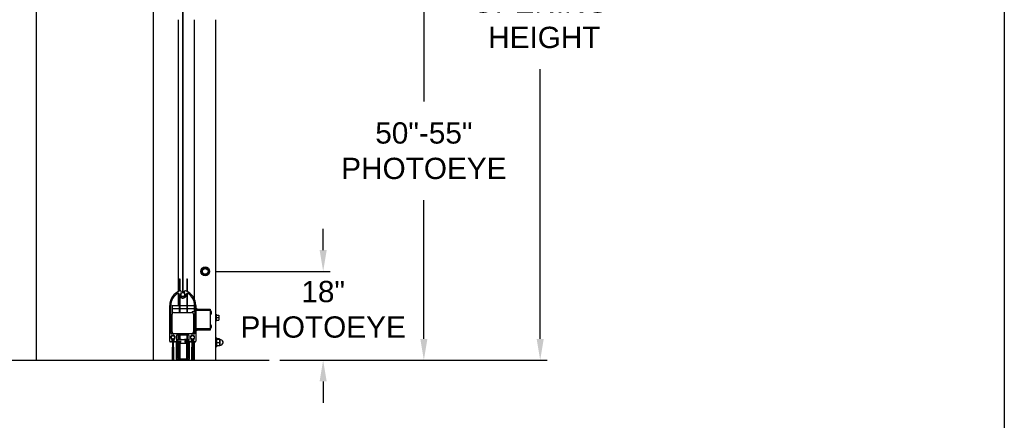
# Model space of a CAD drawing. Header units: inches. Extents: x 170 to 312, y 215 to 248.
# Tile 122 of 256: x 209.39 to 213.72, y 220.15 to 221.92. Entities that reach past the tile are written whole.
import ezdxf

# ---------------------------------------------------------------- set-up
doc = ezdxf.new("R2010")
doc.units = ezdxf.units.IN
doc.header["$LTSCALE"] = 0.25
doc.header["$MEASUREMENT"] = 0
doc.layers.add('ANNOTATIONS', color=1, linetype='Continuous')
doc.layers.add('STANDARD MOTOR RH', color=7, linetype='Continuous')
doc.styles.add('ARIAL', font='arial.ttf', dxfattribs={"height": 0.09375})
doc.dimstyles.new('STANDARD$0', dxfattribs={"dimtxt": 0.09375, "dimasz": 0.09375, "dimexe": 0.03125, "dimexo": 0.046875, "dimgap": 0.09, "dimtad": 0, "dimtih": 1, "dimtoh": 1, "dimdec": 4, "dimzin": 0, "dimdsep": 46, "dimtxsty": 'ARIAL', "dimcen": 0.09, "dimadec": 0, "dimazin": 0, "dimtfac": 1, "dimtdec": 4, "dimtofl": 0, "dimtmove": 0, "dimatfit": 1, "dimfxl": 1, "dimtolj": 1, "dimtzin": 0, "dimarcsym": 0})

# ---------------------------------------------------------------- blocks, each defined once
blk = doc.blocks.new('*D44')
at = {"layer": 'ANNOTATIONS', "color": 0, "lineweight": -2, "transparency": 16777216}
for p, q in [((210.7229, 220.9), (210.7229, 220.9938)), ((210.2504, 220.8063), (210.7542, 220.8063)), ((210.5326, 220.4151), (210.7542, 220.4151)), ((210.7229, 220.3214), (210.7229, 220.2276))]:
    blk.add_line(p, q, dxfattribs=at)
at = {"layer": 'ANNOTATIONS', "color": 0, "transparency": 16777216}
for points in [[(210.7073, 220.9), (210.7385, 220.9), (210.7229, 220.8063)], [(210.7073, 220.3214), (210.7385, 220.3214), (210.7229, 220.4151)]]:
    blk.add_solid(points, dxfattribs=at)
at = {"layer": 'defpoints', "color": 0, "transparency": 16777216}
for p in [(210.2036, 220.8063), (210.7229, 220.8063), (210.4857, 220.4151)]:
    blk.add_point(p, dxfattribs=at)
at = {"layer": 'ANNOTATIONS', "color": 0, "transparency": 16777216, "insert": (210.7229, 220.6387), "char_height": 0.09375, "attachment_point": 5, "style": 'ARIAL'}
blk.add_mtext('\\A1;18"\\PPHOTOEYE', dxfattribs=at)
blk = doc.blocks.new('*D45')
at = {"layer": 'ANNOTATIONS', "color": 0, "lineweight": -2, "transparency": 16777216}
for p, q in [((210.2504, 222.2456), (211.1976, 222.2456)), ((211.1663, 222.1518), (211.1663, 221.5545)), ((211.1663, 220.5089), (211.1663, 221.1208)), ((210.5326, 220.4151), (211.1976, 220.4151))]:
    blk.add_line(p, q, dxfattribs=at)
at = {"layer": 'ANNOTATIONS', "color": 0, "transparency": 16777216}
for points in [[(211.1507, 222.1518), (211.1819, 222.1518), (211.1663, 222.2456)], [(211.1507, 220.5089), (211.1819, 220.5089), (211.1663, 220.4151)]]:
    blk.add_solid(points, dxfattribs=at)
at = {"layer": 'defpoints', "color": 0, "transparency": 16777216}
for p in [(210.2036, 222.2456), (211.1663, 222.2456), (210.4857, 220.4151)]:
    blk.add_point(p, dxfattribs=at)
at = {"layer": 'ANNOTATIONS', "color": 0, "transparency": 16777216, "insert": (211.1663, 221.3377), "char_height": 0.09375, "attachment_point": 5, "style": 'ARIAL'}
blk.add_mtext('\\A1;50"-55"\\PPHOTOEYE', dxfattribs=at)
blk = doc.blocks.new('*D57')
at = {"layer": 'ANNOTATIONS', "color": 0, "lineweight": -2, "transparency": 16777216}
for p, q in [((210.0692, 223.4151), (211.7097, 223.4151)), ((211.6785, 223.3214), (211.6785, 222.1325)), ((211.6785, 220.5089), (211.6785, 221.6977)), ((210.5795, 220.4151), (211.7097, 220.4151))]:
    blk.add_line(p, q, dxfattribs=at)
at = {"layer": 'ANNOTATIONS', "color": 0, "transparency": 16777216}
for points in [[(211.6628, 223.3214), (211.6941, 223.3214), (211.6785, 223.4151)], [(211.6628, 220.5089), (211.6941, 220.5089), (211.6785, 220.4151)]]:
    blk.add_solid(points, dxfattribs=at)
at = {"layer": 'defpoints', "color": 0, "transparency": 16777216}
for p in [(210.0223, 223.4151), (211.6785, 223.4151), (210.5326, 220.4151)]:
    blk.add_point(p, dxfattribs=at)
at = {"layer": 'ANNOTATIONS', "color": 0, "transparency": 16777216, "insert": (211.6785, 221.9151), "char_height": 0.09375, "attachment_point": 5, "style": 'ARIAL'}
blk.add_mtext('\\A1;OPENING\\P HEIGHT', dxfattribs=at)

msp = doc.modelspace()

# ---------------------------------------------------------------- hatches: boundary and pattern name
at = {"layer": 'STANDARD MOTOR RH'}
h = msp.add_hatch(dxfattribs=at)
h.set_pattern_fill('ANSI37', color=256, style=0)
h.set_pattern_definition([(45, (204.12695, 211.81898), (-0.0883883, 0.0883883), []), (135, (204.12695, 211.81898), (-0.0883883, -0.0883883), [])])
edge = h.paths.add_edge_path(flags=0)
edge.add_line((210.14986, 220.47351), (210.14882, 220.47531))
edge.add_line((210.14882, 220.47531), (210.14882, 220.50656))
edge.add_arc((210.14756, 220.51571), 0.00923, 277.81645, 622.18355)
edge.add_line((210.14631, 220.50656), (210.14631, 220.47531))
edge.add_line((210.14631, 220.47531), (210.14527, 220.47351))
edge.add_arc((210.14633, 220.4729), 0.00123, 150, 180)
edge.add_line((210.1451, 220.4729), (210.1451, 220.39695))
edge.add_line((210.1451, 220.39695), (210.14633, 220.39695))
edge.add_line((210.14633, 220.39695), (210.14633, 220.4729))
edge.add_line((210.14633, 220.4729), (210.14737, 220.4747))
edge.add_arc((210.14631, 220.47531), 0.00123, 330, 360)
edge.add_line((210.14754, 220.47531), (210.14754, 220.50656))
edge.add_arc((210.14631, 220.50656), 0.00123, 0, 82.18355)
edge.add_arc((210.14756, 220.51571), 0.008, -82.18355, 262.18355, ccw=False)
edge.add_arc((210.14882, 220.50656), 0.00123, 97.81645, 180)
edge.add_line((210.14759, 220.50656), (210.14759, 220.47531))
edge.add_arc((210.14882, 220.47531), 0.00123, 180, 210)
edge.add_line((210.14775, 220.4747), (210.14879, 220.4729))
edge.add_line((210.14879, 220.4729), (210.14879, 220.39695))
edge.add_line((210.14879, 220.39695), (210.15002, 220.39695))
edge.add_line((210.15002, 220.39695), (210.15002, 220.4729))
edge.add_arc((210.14879, 220.4729), 0.00123, 0, 30)

# ---------------------------------------------------------------- linework, layer by layer
at = {"layer": 'defpoints'}
msp.add_lwpolyline([(213.72204, 214.75854), (194.25216, 214.75854), (194.25216, 227.49365), (213.72204, 227.49365)], close=True, dxfattribs=at)
at = {"layer": 'STANDARD MOTOR RH'}
for p, q in [((209.45982, 226.02602), (209.45982, 220.41511)), ((209.97545, 220.41511), (209.97545, 226.02602)), ((210.10346, 224.35386), (210.10346, 220.71315)), ((210.10592, 220.71315), (210.10592, 224.35386)), ((210.08482, 221.91511), (210.08482, 220.7169)), ((210.1567, 220.68274), (210.1567, 221.91511)), ((210.25045, 220.41511), (210.25045, 221.91511)), ((210.08962, 220.77389), (210.0915, 220.77389)), ((210.08962, 220.77389), (210.08962, 220.7191)), ((210.0915, 220.75827), (210.08962, 220.75827)), ((210.0915, 220.77389), (210.0915, 220.71984)), ((210.12287, 220.77389), (210.12475, 220.77389)), ((210.12287, 220.77389), (210.12287, 220.71772)), ((210.12475, 220.75827), (210.12287, 220.75827)), ((210.12475, 220.77389), (210.12475, 220.7168)), ((210.10321, 220.75027), (210.10321, 220.71337)), ((210.10346, 220.75027), (210.10321, 220.75027)), ((210.10346, 220.71324), (210.10592, 220.71324)), ((210.10616, 220.75027), (210.10592, 220.75027)), ((210.10616, 220.71337), (210.10616, 220.75027)), ((210.08482, 220.71006), (210.08482, 220.65671)), ((210.08962, 220.70087), (210.08962, 220.62546)), ((210.08962, 220.67233), (210.0915, 220.67233)), ((210.0915, 220.69623), (210.0915, 220.62546)), ((210.12287, 220.70957), (210.12287, 220.62546)), ((210.12287, 220.67233), (210.12475, 220.67233)), ((210.12475, 220.71008), (210.12475, 220.62546)), ((210.04706, 220.49858), (210.04706, 220.65553)), ((210.05206, 220.61224), (210.05206, 220.65553)), ((210.05831, 220.65671), (210.15606, 220.65671)), ((210.05831, 220.65671), (210.05831, 220.62039)), ((210.08962, 220.64108), (210.05831, 220.64108)), ((210.08956, 220.65671), (210.08956, 220.62546)), ((210.12287, 220.64108), (210.0915, 220.64108)), ((210.09156, 220.62546), (210.09156, 220.65671)), ((210.12281, 220.65671), (210.12281, 220.62546)), ((210.15606, 220.64108), (210.12475, 220.64108)), ((210.12481, 220.65671), (210.12481, 220.62546)), ((210.15731, 220.62852), (210.14669, 220.62852)), ((210.14669, 220.62852), (210.14669, 220.62488)), ((210.15606, 220.62852), (210.15606, 220.65671)), ((210.15731, 220.63327), (210.15606, 220.63327)), ((210.1567, 220.63327), (210.1567, 220.66435)), ((210.15731, 220.65553), (210.15731, 220.61224)), ((210.16231, 220.65553), (210.16231, 220.49858)), ((210.16686, 220.64083), (210.16231, 220.64083)), ((210.16231, 220.63995), (210.22481, 220.63995)), ((210.22481, 220.6337), (210.16231, 220.6337)), ((210.16686, 220.64083), (210.16686, 220.63995)), ((210.22481, 220.63995), (210.22481, 220.54768)), ((210.22752, 220.63264), (210.22481, 220.63264)), ((210.22752, 220.63264), (210.22752, 220.61577)), ((210.22829, 220.63225), (210.22829, 220.61616)), ((210.05206, 220.53358), (210.05206, 220.60724)), ((210.05781, 220.53952), (210.05781, 220.61764)), ((210.06562, 220.62546), (210.14375, 220.62546)), ((210.15123, 220.61989), (210.15731, 220.61989)), ((210.15156, 220.61764), (210.15156, 220.53952)), ((210.15481, 220.59702), (210.15156, 220.59702)), ((210.15481, 220.59702), (210.15481, 220.56774)), ((210.15731, 220.59108), (210.15481, 220.59108)), ((210.15606, 220.59108), (210.15606, 220.61989)), ((210.15606, 220.61764), (210.15731, 220.61764)), ((210.1567, 220.61433), (210.15606, 220.61338)), ((210.15606, 220.59184), (210.1567, 220.59089)), ((210.1567, 220.61163), (210.1567, 220.61764)), ((210.1567, 220.59108), (210.1567, 220.60785)), ((210.15731, 220.60724), (210.15731, 220.53358)), ((210.22481, 220.61577), (210.22752, 220.61577)), ((210.23078, 220.62271), (210.23001, 220.6228)), ((210.23018, 220.62362), (210.23078, 220.62358)), ((210.23078, 220.6257), (210.23067, 220.62569)), ((210.25232, 220.61761), (210.25045, 220.61761)), ((210.25045, 220.58761), (210.25232, 220.58761)), ((210.25232, 220.61761), (210.25232, 220.58761)), ((210.25232, 220.61408), (210.2642, 220.61408)), ((210.25232, 220.60261), (210.2642, 220.60261)), ((210.25232, 220.59114), (210.2642, 220.59114)), ((210.2642, 220.61408), (210.2642, 220.59114)), ((210.15731, 220.56774), (210.15156, 220.56774)), ((210.15156, 220.55912), (210.15731, 220.55912)), ((210.15156, 220.55764), (210.15481, 220.55764)), ((210.15156, 220.54733), (210.15606, 220.54733)), ((210.15481, 220.55912), (210.15481, 220.55764)), ((210.15606, 220.55912), (210.15606, 220.53171)), ((210.15606, 220.55514), (210.15731, 220.55514)), ((210.1567, 220.53172), (210.1567, 220.55514)), ((210.16231, 220.55393), (210.22481, 220.55393)), ((210.22481, 220.54768), (210.16231, 220.54768)), ((210.16231, 220.54758), (210.16686, 220.54758)), ((210.16686, 220.54768), (210.16686, 220.54758)), ((210.22752, 220.57187), (210.22481, 220.57187)), ((210.22481, 220.55499), (210.22752, 220.55499)), ((210.22752, 220.57187), (210.22752, 220.55499)), ((210.22829, 220.57147), (210.22829, 220.55538)), ((210.23078, 220.56193), (210.23001, 220.56203)), ((210.23018, 220.56284), (210.23078, 220.56281)), ((210.23078, 220.56493), (210.23067, 220.56491)), ((210.10219, 220.53046), (210.05519, 220.53046)), ((210.05619, 220.50626), (210.05619, 220.49858)), ((210.05831, 220.53171), (210.05831, 220.53677)), ((210.15606, 220.53171), (210.05831, 220.53171)), ((210.06056, 220.47531), (210.06056, 220.50656)), ((210.06179, 220.47531), (210.06179, 220.50656)), ((210.06184, 220.50656), (210.06184, 220.47531)), ((210.06307, 220.50656), (210.06307, 220.47531)), ((210.06695, 220.53171), (210.06695, 220.53046)), ((210.06695, 220.52399), (210.06695, 220.52337)), ((210.06744, 220.49858), (210.06744, 220.50626)), ((210.07656, 220.52233), (210.07656, 220.50296)), ((210.12969, 220.52546), (210.07969, 220.52546)), ((210.07969, 220.49983), (210.09594, 220.49983)), ((210.08281, 220.50733), (210.09594, 220.50733)), ((210.08281, 220.49983), (210.08281, 220.50733)), ((210.08482, 220.53171), (210.08482, 220.53046)), ((210.08482, 220.52546), (210.08482, 220.50733)), ((210.08962, 220.53046), (210.08962, 220.53171)), ((210.08962, 220.52546), (210.08962, 220.50733)), ((210.08962, 220.51608), (210.0915, 220.51608)), ((210.0915, 220.53046), (210.0915, 220.53171)), ((210.0915, 220.52546), (210.0915, 220.50733)), ((210.09469, 220.49827), (210.09469, 220.49702)), ((210.09594, 220.50733), (210.09719, 220.50546)), ((210.09594, 220.49421), (210.09594, 220.49983)), ((210.09719, 220.50546), (210.11219, 220.50546)), ((210.15419, 220.53046), (210.10719, 220.53046)), ((210.11219, 220.50546), (210.11344, 220.50733)), ((210.11344, 220.50733), (210.12656, 220.50733)), ((210.12969, 220.49983), (210.11344, 220.49983)), ((210.11344, 220.49983), (210.11344, 220.49421)), ((210.11469, 220.49702), (210.11469, 220.49827)), ((210.12287, 220.53046), (210.12287, 220.53171)), ((210.12287, 220.52546), (210.12287, 220.50733)), ((210.12287, 220.51608), (210.12475, 220.51608)), ((210.12475, 220.53046), (210.12475, 220.53171)), ((210.12475, 220.52546), (210.12475, 220.50733)), ((210.12656, 220.50733), (210.12656, 220.49983)), ((210.13281, 220.50296), (210.13281, 220.52233)), ((210.14194, 220.50626), (210.14194, 220.49858)), ((210.14631, 220.47531), (210.14631, 220.50656)), ((210.14754, 220.47531), (210.14754, 220.50656)), ((210.14759, 220.50656), (210.14759, 220.47531)), ((210.14882, 220.50656), (210.14882, 220.47531)), ((210.15319, 220.49858), (210.15319, 220.50626)), ((210.25351, 220.51277), (210.25045, 220.51277)), ((210.25351, 220.51277), (210.25351, 220.47371)), ((210.25355, 220.50705), (210.25351, 220.50691)), ((210.25408, 220.49097), (210.25351, 220.4983)), ((210.25385, 220.50771), (210.25408, 220.50876)), ((210.26669, 220.50876), (210.25408, 220.50876)), ((210.26669, 220.5079), (210.25408, 220.5079)), ((210.26669, 220.50564), (210.25408, 220.50564)), ((210.26669, 220.50876), (210.26692, 220.50771)), ((210.2669, 220.50564), (210.26669, 220.5079)), ((210.26669, 220.50564), (210.26726, 220.50677)), ((210.26669, 220.50564), (210.26726, 220.4983)), ((210.26726, 220.4983), (210.26669, 220.49097)), ((210.26726, 220.50691), (210.26722, 220.50705)), ((210.26726, 220.50677), (210.26726, 220.47957)), ((210.26773, 220.50605), (210.26726, 220.50605)), ((210.26773, 220.48043), (210.26773, 220.50605)), ((210.05306, 220.49546), (210.05019, 220.49546)), ((210.05935, 220.41511), (210.05935, 220.4729)), ((210.05952, 220.47351), (210.06056, 220.47531)), ((210.06058, 220.4729), (210.06162, 220.4747)), ((210.06058, 220.41511), (210.06058, 220.4729)), ((210.06304, 220.4729), (210.06058, 220.4729)), ((210.062, 220.4747), (210.06304, 220.4729)), ((210.06304, 220.41511), (210.06304, 220.4729)), ((210.06307, 220.47531), (210.06411, 220.47351)), ((210.06427, 220.4729), (210.06427, 220.41511)), ((210.09312, 220.49546), (210.07056, 220.49546)), ((210.0775, 220.49421), (210.09594, 220.49421)), ((210.0775, 220.41983), (210.0775, 220.49421)), ((210.08125, 220.49014), (210.12844, 220.49014)), ((210.08125, 220.42358), (210.08125, 220.49014)), ((210.08482, 220.49546), (210.08482, 220.49421)), ((210.08482, 220.49014), (210.08482, 220.41984)), ((210.08962, 220.49546), (210.08962, 220.49421)), ((210.08962, 220.41983), (210.08962, 220.49014)), ((210.0915, 220.49546), (210.0915, 220.49421)), ((210.0915, 220.49014), (210.0915, 220.41983)), ((210.11344, 220.49421), (210.13219, 220.49421)), ((210.13881, 220.49546), (210.11625, 220.49546)), ((210.12287, 220.49546), (210.12287, 220.49421)), ((210.12287, 220.41983), (210.12287, 220.49014)), ((210.12475, 220.49546), (210.12475, 220.49421)), ((210.12475, 220.49014), (210.12475, 220.41983)), ((210.12844, 220.49014), (210.12844, 220.42358)), ((210.13219, 220.49421), (210.13219, 220.41983)), ((210.1451, 220.41511), (210.1451, 220.4729)), ((210.14527, 220.47351), (210.14631, 220.47531)), ((210.14633, 220.4729), (210.14737, 220.4747)), ((210.14633, 220.4729), (210.14633, 220.41511)), ((210.14879, 220.4729), (210.14633, 220.4729)), ((210.14775, 220.4747), (210.14879, 220.4729)), ((210.14879, 220.4729), (210.14879, 220.41511)), ((210.14882, 220.47531), (210.14986, 220.47351)), ((210.15002, 220.4729), (210.15002, 220.41511)), ((210.15919, 220.49546), (210.15631, 220.49546)), ((210.1567, 220.41511), (210.1567, 220.49546)), ((210.25045, 220.47371), (210.25351, 220.47371)), ((210.25351, 220.47957), (210.25355, 220.47942)), ((210.25365, 220.47943), (210.25408, 220.47857)), ((210.26669, 220.49097), (210.25408, 220.49097)), ((210.26669, 220.47857), (210.25408, 220.47857)), ((210.26669, 220.47772), (210.25408, 220.47772)), ((210.26669, 220.49097), (210.26726, 220.48477)), ((210.26726, 220.48477), (210.26669, 220.47857)), ((210.26669, 220.47857), (210.26726, 220.47971)), ((210.26678, 220.47853), (210.26669, 220.47772)), ((210.26722, 220.47942), (210.26726, 220.47957)), ((210.26726, 220.48043), (210.26773, 220.48043)), ((210.28252, 220.49103), (210.28252, 220.49545)), ((209.30678, 220.41511), (210.48571, 220.41511)), ((210.12844, 220.41608), (210.08125, 220.41608)), ((210.08482, 220.41608), (210.08482, 220.41511)), ((210.12469, 220.41983), (210.085, 220.41983)), ((210.08962, 220.43014), (210.0915, 220.43014)), ((210.08962, 220.41452), (210.08962, 220.41608)), ((210.0915, 220.41452), (210.08962, 220.41452)), ((210.0915, 220.41608), (210.0915, 220.41452)), ((210.12287, 220.43014), (210.12475, 220.43014)), ((210.12287, 220.41452), (210.12287, 220.41608)), ((210.12475, 220.41452), (210.12287, 220.41452)), ((210.12475, 220.41608), (210.12475, 220.41452))]:
    msp.add_line(p, q, dxfattribs=at)
for centre, radius in [((210.20357, 220.80627), 0.01956), ((210.20357, 220.80627), 0.01608), ((210.20357, 220.80627), 0.0126), ((210.10469, 220.70426), 0.00898), ((210.06181, 220.51571), 0.008), ((210.14756, 220.51571), 0.008)]:
    msp.add_circle(centre, radius, dxfattribs=at)
for centre, radius, start, end in [((210.11581, 220.65553), 0.06875, 109.94857, 180), ((210.09406, 220.71546), 0.005, 313.49246, 109.94857), ((210.10469, 220.70426), 0.00923, 99.2069, 80.7931), ((210.11531, 220.71546), 0.005, 70.05143, 226.50754), ((210.09356, 220.65553), 0.06875, 0, 70.05143), ((210.11581, 220.65553), 0.06375, 122.47572, 180), ((210.08427, 220.70509), 0.005, 357.65276, 122.47572), ((210.10469, 220.70426), 0.01544, 177.65276, 260.68029), ((210.10469, 220.70426), 0.01044, 133.49246, 46.50754), ((210.10469, 220.6909), 0.00313, 216.8699, 323.1301), ((210.10469, 220.70426), 0.01544, 279.31971, 2.34724), ((210.12511, 220.70509), 0.005, 57.52428, 182.34724), ((210.09356, 220.65553), 0.06375, 0, 57.52428), ((210.16686, 220.63864), 0.00219, 36.80548, 90), ((210.22752, 220.63171), 0.000938, 35.6682, 90), ((210.21707, 220.62421), 0.0138, 12.33333, 35.6682), ((210.21914, 220.62466), 0.01169, 5.14261, 21.91996), ((210.22755, 220.62861), 0.00247, 350.46658, 9.53342), ((210.21855, 220.62372), 0.01228, 5.18813, 21.42041), ((210.05019, 220.60974), 0.00312, 306.8699, 53.1301), ((210.06562, 220.61764), 0.00781, 90, 180), ((210.14375, 220.61764), 0.00781, 0, 90), ((210.15919, 220.60974), 0.00313, 126.8699, 233.1301), ((210.22752, 220.61671), 0.000938, 270, 324.3318), ((210.21707, 220.62421), 0.0138, 324.3318, 347.66667), ((210.2276, 220.62563), 0.00328, 316.57929, 345.87521), ((210.21561, 220.62239), 0.0144, 356.06251, 3.93749), ((210.22824, 220.62336), 0.00262, 311.65345, 345.69169), ((210.22822, 220.62302), 0.00262, 12.46606, 26.94386), ((210.21912, 220.62376), 0.0117, 347.66899, 354.8538), ((210.21877, 220.62466), 0.01206, 350.74628, 354.87748), ((210.06562, 220.53952), 0.00781, 180, 270), ((210.14375, 220.53952), 0.00781, 270, 0), ((210.16686, 220.54977), 0.00219, 270, 287.33948), ((210.22752, 220.57093), 0.000938, 35.6682, 90), ((210.22752, 220.55593), 0.000938, 270, 324.3318), ((210.21707, 220.56343), 0.0138, 12.33333, 35.6682), ((210.21707, 220.56343), 0.0138, 324.3318, 347.66667), ((210.21914, 220.56388), 0.01169, 5.14261, 21.91996), ((210.22755, 220.56783), 0.00247, 350.46658, 9.53342), ((210.21855, 220.56294), 0.01228, 5.18813, 21.42041), ((210.2276, 220.56485), 0.00328, 316.57929, 345.87521), ((210.21561, 220.56161), 0.0144, 356.06251, 3.93749), ((210.22824, 220.56258), 0.00262, 311.65345, 345.69169), ((210.22822, 220.56224), 0.00262, 12.46606, 26.94386), ((210.21912, 220.56298), 0.0117, 347.66899, 354.8538), ((210.21877, 220.56388), 0.01206, 350.74628, 354.87748), ((210.05019, 220.49858), 0.00313, 180, 270), ((210.05519, 220.53358), 0.00313, 180, 270), ((210.06181, 220.51571), 0.00975, 312.8133, 227.1867), ((210.06181, 220.51571), 0.00923, 277.81645, 262.18355), ((210.05306, 220.49858), 0.00313, 270, 0), ((210.05306, 220.50626), 0.00313, 0, 47.1867), ((210.06056, 220.50656), 0.00123, 0, 82.18355), ((210.06307, 220.50656), 0.00123, 97.81645, 180), ((210.07056, 220.50626), 0.00313, 132.8133, 180), ((210.07056, 220.49858), 0.00313, 180, 270), ((210.07969, 220.52233), 0.00313, 90, 180), ((210.07969, 220.50296), 0.00313, 180, 270), ((210.09312, 220.49827), 0.00156, 0, 90), ((210.09312, 220.49702), 0.00156, 270, 0), ((210.10469, 220.52858), 0.00313, 36.8699, 143.1301), ((210.11625, 220.49827), 0.00156, 90, 180), ((210.11625, 220.49702), 0.00156, 180, 270), ((210.12969, 220.52233), 0.00312, 0, 90), ((210.12969, 220.50296), 0.00313, 270, 0), ((210.14756, 220.51571), 0.00975, 312.8133, 227.1867), ((210.14756, 220.51571), 0.00923, 277.81645, 262.18355), ((210.13881, 220.49858), 0.00313, 270, 0), ((210.13881, 220.50626), 0.00313, 0, 47.1867), ((210.14631, 220.50656), 0.00123, 0, 82.18355), ((210.14882, 220.50656), 0.00123, 97.81645, 180), ((210.15631, 220.50626), 0.00313, 132.8133, 180), ((210.15631, 220.49858), 0.00313, 180, 270), ((210.15419, 220.53358), 0.00313, 270, 0), ((210.15919, 220.49858), 0.00313, 270, 0), ((210.26773, 220.49043), 0.01563, 18.74934, 90), ((210.06058, 220.4729), 0.00123, 150, 180), ((210.06056, 220.47531), 0.00123, 330, 0), ((210.06307, 220.47531), 0.00123, 180, 210), ((210.06304, 220.4729), 0.00123, 0, 30), ((210.14633, 220.4729), 0.00123, 150, 180), ((210.14631, 220.47531), 0.00123, 330, 0), ((210.14882, 220.47531), 0.00123, 180, 210), ((210.14879, 220.4729), 0.00123, 0, 30), ((210.26773, 220.49605), 0.01563, 270, 341.25066), ((210.27601, 220.49324), 0.00688, 341.25066, 18.74934), ((210.08125, 220.41983), 0.00375, 180, 270), ((210.085, 220.42358), 0.00375, 180, 270), ((210.12469, 220.42358), 0.00375, 270, 0), ((210.12844, 220.41983), 0.00375, 270, 0)]:
    msp.add_arc(centre, radius, start, end, dxfattribs=at)
for points, knots in [([(210.25408, 220.5079), (210.254, 220.50781), (210.25374, 220.50753), (210.25367, 220.50725), (210.25362, 220.50705)], [0, 0, 0, 0, 0.3093839, 1, 1, 1, 1]), ([(210.26726, 220.50677), (210.2672, 220.50706), (210.26711, 220.50744), (210.26677, 220.50781), (210.26669, 220.5079)], [0, 0, 0, 0, 0.7680352, 1, 1, 1, 1]), ([(210.25408, 220.47772), (210.25399, 220.47792), (210.25387, 220.47819), (210.25383, 220.47846), (210.25382, 220.47853)], [0, 0, 0, 0, 0.746866, 1, 1, 1, 1]), ([(210.26695, 220.47853), (210.26694, 220.47846), (210.2669, 220.47819), (210.26678, 220.47792), (210.26669, 220.47772)], [0, 0, 0, 0, 0.2531415, 1, 1, 1, 1])]:
    msp.add_open_spline(points, degree=3, knots=knots, dxfattribs=at)

# ---------------------------------------------------------------- dimensions: what is measured, and where the dimension line sits
at = {"layer": 'ANNOTATIONS'}
dim = msp.add_linear_dim(base=(211.67846, 223.41511), p1=(210.53258, 220.41511), p2=(210.02232, 223.41511), angle=90, text='OPENING\\P HEIGHT', dimstyle='STANDARD$0', dxfattribs=at)
dim.commit()
dim.dimension.update_dxf_attribs({"geometry": '*D57', "text_midpoint": (211.67846, 221.91511)})
for base, p2, text, picture, middle in [((211.16632, 222.24559), (210.20357, 222.24559), '50"-55"\\PPHOTOEYE', '*D45', (211.16632, 221.33766)), ((210.72292, 220.80627), (210.20357, 220.80627), '18"\\PPHOTOEYE', '*D44', (210.72292, 220.63871))]:
    dim = msp.add_linear_dim(base=base, p1=(210.48571, 220.41511), p2=p2, angle=90, text=text, dimstyle='STANDARD$0', dxfattribs=at)
    dim.commit()
    dim.dimension.update_dxf_attribs({"geometry": picture, "text_midpoint": middle, "dimtype": 160})

doc.saveas('drawing.dxf')
